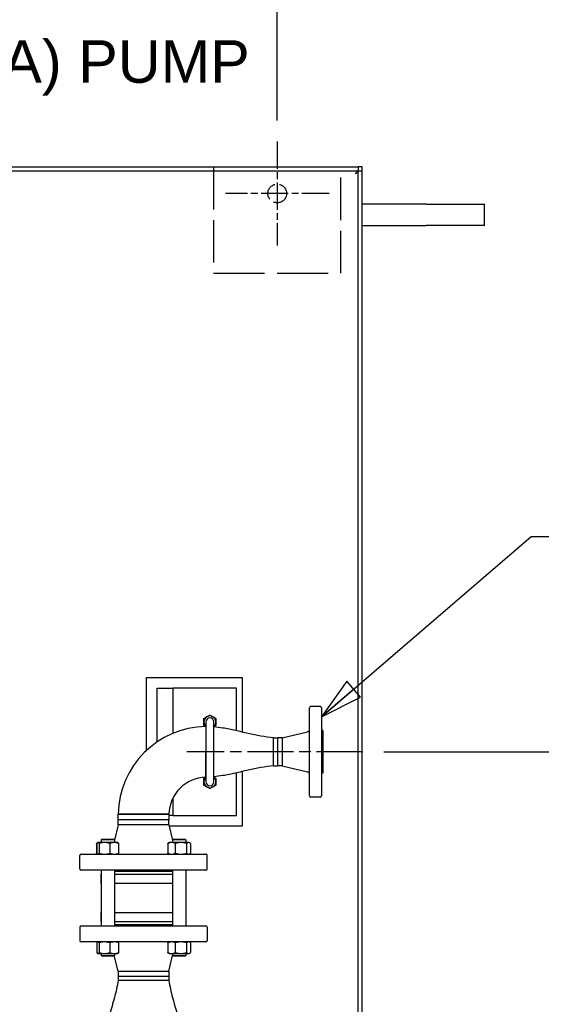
# Model space of a CAD drawing. Header units: inches. Extents: x 4 to 540, y 12 to 340.
# Tile 100 of 122: x 326 to 351, y 267 to 313. Entities that reach past the tile are written whole.
import ezdxf

# ---------------------------------------------------------------- set-up
doc = ezdxf.new("R2010")
doc.units = ezdxf.units.IN
doc.header["$LTSCALE"] = 16
doc.header["$MEASUREMENT"] = 0
doc.linetypes.add('CHAIN', pattern=[0.7087, 0.4724, -0.0591, 0.1181, -0.0591])
doc.linetypes.add('DASHED', pattern=[0.2067, 0.1654, -0.0413])
doc.layers.get('0').update_dxf_attribs({"lineweight": 25})
doc.layers.get('DEFPOINTS').update_dxf_attribs({"lineweight": 25})
for name, color, linetype, lineweight in [('CENTER', 7, 'CHAIN', 25), ('Center Mark(ANSI)', 7, 'Continuous', 25), ('DIMEN', 7, 'Continuous', 25), ('HIDDEN', 7, 'DASHED', 25)]:
    doc.layers.add(name, color=color, linetype=linetype, lineweight=lineweight)
doc.styles.get("Standard").update_dxf_attribs({"font": 'arial.ttf'})
doc.dimstyles.new('DEFAULT-ANSI', dxfattribs={"dimscale": 16, "dimtxt": 0.125, "dimasz": 0.1875, "dimexe": 0.125, "dimexo": 0.0625, "dimgap": 0.031496, "dimtad": 0, "dimtih": 1, "dimtoh": 1, "dimrnd": 1e-08, "dimzin": 4, "dimdsep": 46, "dimtxsty": 'Standard', "dimblk": 'Filled-1', "dimcen": 0.09, "dimdle": 0.393701, "dimclrd": 256, "dimclre": 256, "dimclrt": 256, "dimadec": 0, "dimazin": 1, "dimtfac": 1.504, "dimtofl": 0, "dimtmove": 0, "dimatfit": 3, "dimldrblk": 'Filled-1', "dimfxl": 1, "dimtolj": 1, "dimtzin": 4, "dimlwd": 25, "dimlwe": 25, "dimarcsym": 0})
doc.dimstyles.new('DEFAULT-ANSI$7', dxfattribs={"dimscale": 16, "dimtxt": 0.125, "dimasz": 0.125, "dimexe": 0.125, "dimexo": 0.0625, "dimgap": 0.031496, "dimtad": 0, "dimtih": 1, "dimtoh": 1, "dimrnd": 1e-08, "dimzin": 4, "dimdsep": 46, "dimtxsty": 'Standard', "dimblk": 'Filled-1', "dimcen": 0.09, "dimdle": 0.393701, "dimclrd": 256, "dimclre": 256, "dimclrt": 256, "dimadec": 0, "dimazin": 1, "dimtfac": 1.504, "dimtofl": 0, "dimtmove": 0, "dimatfit": 3, "dimldrblk": 'Filled-1', "dimfxl": 1, "dimtolj": 1, "dimtzin": 4, "dimlwd": 25, "dimlwe": 25, "dimarcsym": 0})

# ---------------------------------------------------------------- blocks, each defined once
blk = doc.blocks.new('Filled-1')
at = {"color": 0}
for p, q in [((0, 0), (-1, 0.25)), ((-1, 0.25), (-1, -0.25)), ((-1, 0), (0, 0)), ((-1, -0.25), (0, 0))]:
    blk.add_line(p, q, dxfattribs=at)
at = {"color": 0, "flags": 128}
blk.add_lwpolyline([(-1, -0.25), (0, 0), (-1, 0.25), (-1, -0.25)], dxfattribs=at)
at = {"color": 0}
blk.add_solid([(-1, -0.25), (0, 0), (-1, 0.25), (-1, -0.25)], dxfattribs=at)
blk = doc.blocks.new('*D20')
at = {"layer": 'DEFPOINTS', "color": 0, "linetype": 'Continuous'}
for p in [(342.282, 278.436), (363.699, 278.436), (342.282, 240.446)]:
    blk.add_point(p, dxfattribs=at)
at = {"layer": 'DIMEN', "linetype": 'Continuous', "lineweight": 25}
for p, q in [((343.282, 278.436), (365.699, 278.436)), ((363.699, 275.436), (363.699, 260.967)), ((363.699, 243.446), (363.699, 257.916)), ((343.282, 240.446), (365.699, 240.446))]:
    blk.add_line(p, q, dxfattribs=at)
at = {"layer": 'DIMEN', "linetype": 'Continuous', "lineweight": 25, "xscale": 3, "yscale": 3, "zscale": 3}
for p, rotation in [((363.699, 278.436), 90), ((363.699, 240.446), 270)]:
    blk.add_blockref('Filled-1', p, dxfattribs=dict(at, rotation=rotation))
at = {"layer": 'DIMEN', "linetype": 'Continuous', "lineweight": 25, "insert": (360.323, 260.463), "char_height": 2, "attachment_point": 1}
blk.add_mtext('\\A1;37.99', dxfattribs=at)
blk = doc.blocks.new('*D26')
at = {"layer": 'DEFPOINTS', "color": 0, "linetype": 'Continuous'}
for p in [(338.262, 314.18), (271.762, 307.132), (338.262, 307.132)]:
    blk.add_point(p, dxfattribs=at)
at = {"layer": 'DIMEN', "linetype": 'Continuous', "lineweight": 25}
for p, q in [((271.762, 308.132), (271.762, 316.18)), ((338.262, 308.132), (338.262, 316.18)), ((274.762, 314.18), (301.131, 314.18)), ((335.262, 314.18), (308.892, 314.18))]:
    blk.add_line(p, q, dxfattribs=at)
at = {"layer": 'DIMEN', "linetype": 'Continuous', "lineweight": 25, "xscale": 3, "yscale": 3, "zscale": 3, "rotation": 180}
blk.add_blockref('Filled-1', (271.762, 314.18), dxfattribs=at)
at = {"layer": 'DIMEN', "linetype": 'Continuous', "lineweight": 25, "xscale": 3, "yscale": 3, "zscale": 3}
blk.add_blockref('Filled-1', (338.262, 314.18), dxfattribs=at)
at = {"layer": 'DIMEN', "linetype": 'Continuous', "lineweight": 25, "insert": (301.635, 315.201), "char_height": 2, "attachment_point": 1}
blk.add_mtext('\\A1;66.50', dxfattribs=at)

msp = doc.modelspace()

# ---------------------------------------------------------------- linework, layer by layer
for p, q in [((201.45, 305.941), (342.074, 305.941)), ((201.45, 305.754), (342.074, 305.754)), ((342.262, 305.941), (342.074, 305.941)), ((342.074, 305.941), (342.074, 305.754)), ((342.074, 305.753), (342.262, 305.753)), ((342.074, 213.129), (342.074, 305.753)), ((342.262, 305.753), (342.262, 305.941)), ((342.262, 213.129), (342.262, 305.753)), ((345.262, 304.186), (342.262, 304.186)), ((345.262, 304.186), (348.012, 304.186)), ((348.012, 303.186), (348.012, 304.186)), ((342.262, 303.186), (345.262, 303.186)), ((348.012, 303.186), (345.262, 303.186)), ((332.107, 281.936), (336.607, 281.936)), ((332.107, 278.492), (332.107, 281.936)), ((336.607, 281.936), (336.607, 279.366)), ((332.607, 281.436), (333.344, 281.436)), ((332.607, 278.894), (332.607, 281.436)), ((336.344, 281.436), (333.344, 281.436)), ((333.344, 281.436), (333.344, 279.296)), ((336.344, 279.427), (336.344, 281.436)), ((339.782, 276.374), (339.782, 280.499)), ((340.282, 280.561), (339.844, 280.561)), ((340.344, 280.499), (340.344, 276.374)), ((334.907, 279.843), (334.907, 277.03)), ((335.282, 277.03), (335.282, 279.843)), ((334.898, 279.623), (334.907, 279.623)), ((338.501, 279.096), (339.686, 279.382)), ((340.407, 279.436), (340.344, 279.436)), ((340.407, 279.436), (340.407, 277.436)), ((338.094, 277.776), (338.094, 279.096)), ((338.094, 277.776), (338.094, 279.096)), ((338.094, 279.096), (338.275, 279.096)), ((338.275, 279.096), (338.275, 277.776)), ((338.501, 279.096), (338.275, 279.096)), ((338.275, 279.096), (338.275, 277.776)), ((338.501, 279.096), (338.501, 277.776)), ((336.344, 275.436), (336.344, 277.446)), ((336.607, 277.506), (336.607, 274.936)), ((338.094, 277.776), (338.275, 277.776)), ((338.501, 277.776), (338.275, 277.776)), ((338.501, 277.776), (339.686, 277.491)), ((340.407, 277.436), (340.344, 277.436)), ((334.907, 277.248), (334.902, 277.248)), ((333.344, 276.239), (333.344, 275.436)), ((340.282, 276.311), (339.844, 276.311)), ((330.779, 275.24), (330.782, 275.508)), ((333.158, 275.503), (333.159, 275.24)), ((333.159, 275.24), (330.779, 275.24)), ((330.779, 274.999), (330.779, 275.24)), ((333.159, 275.24), (330.779, 275.24)), ((333.344, 275.436), (333.158, 275.436)), ((333.159, 274.999), (333.159, 275.24)), ((333.344, 275.436), (336.344, 275.436)), ((330.779, 274.999), (330.602, 274.286)), ((333.159, 274.999), (330.779, 274.999)), ((333.159, 274.999), (333.336, 274.286)), ((336.607, 274.936), (333.175, 274.936)), ((329.758, 274.129), (329.758, 273.666)), ((329.78, 274.129), (329.78, 273.666)), ((329.813, 274.166), (329.793, 274.154)), ((329.821, 274.171), (329.813, 274.166)), ((329.829, 274.171), (329.821, 274.171)), ((330.133, 274.171), (329.829, 274.171)), ((329.878, 274.129), (329.878, 273.666)), ((330.009, 274.327), (329.977, 274.296)), ((330.602, 274.296), (329.977, 274.296)), ((329.977, 274.296), (329.977, 274.171)), ((330.009, 274.327), (330.571, 274.327)), ((330.594, 274.171), (330.133, 274.171)), ((330.388, 274.129), (330.388, 273.666)), ((330.571, 274.327), (330.602, 274.296)), ((330.759, 274.171), (330.594, 274.171)), ((330.602, 274.296), (330.602, 274.171)), ((330.759, 274.171), (330.767, 274.166)), ((330.8, 274.129), (330.8, 273.666)), ((333.116, 274.129), (333.116, 273.666)), ((333.18, 274.171), (333.151, 274.154)), ((333.292, 274.171), (333.18, 274.171)), ((333.734, 274.171), (333.292, 274.171)), ((333.367, 274.327), (333.336, 274.296)), ((333.961, 274.296), (333.336, 274.296)), ((333.336, 274.296), (333.336, 274.171)), ((333.367, 274.327), (333.93, 274.327)), ((333.468, 274.129), (333.468, 273.666)), ((334.09, 274.171), (333.734, 274.171)), ((333.93, 274.327), (333.961, 274.296)), ((333.961, 274.296), (333.961, 274.171)), ((334, 274.129), (334, 273.666)), ((334.117, 274.171), (334.09, 274.171)), ((334.117, 274.171), (334.146, 274.154)), ((334.181, 274.129), (334.181, 273.666)), ((328.969, 272.936), (328.969, 273.561)), ((329.032, 273.624), (334.907, 273.624)), ((329.813, 273.628), (329.793, 273.64)), ((329.821, 273.624), (329.813, 273.628)), ((330.759, 273.624), (330.767, 273.628)), ((333.18, 273.624), (333.151, 273.64)), ((334.117, 273.624), (334.146, 273.64)), ((334.969, 272.936), (334.969, 273.561)), ((334.907, 272.874), (329.032, 272.874)), ((329.977, 272.874), (329.977, 270.249)), ((330.602, 272.874), (330.602, 270.249)), ((333.336, 272.811), (330.602, 272.811)), ((333.336, 272.874), (333.336, 270.249)), ((333.961, 272.874), (333.961, 270.249)), ((329.969, 272.686), (329.977, 272.686)), ((329.969, 272.686), (329.969, 272.249)), ((330.602, 272.686), (333.336, 272.686)), ((333.961, 272.686), (333.969, 272.686)), ((333.969, 272.686), (333.969, 272.249)), ((329.977, 272.249), (329.969, 272.249)), ((333.336, 272.249), (330.602, 272.249)), ((333.969, 272.249), (333.961, 272.249)), ((329.969, 270.874), (329.977, 270.874)), ((329.969, 270.874), (329.969, 270.436)), ((330.602, 270.874), (333.336, 270.874)), ((333.961, 270.874), (333.969, 270.874)), ((333.969, 270.874), (333.969, 270.436)), ((329.977, 270.436), (329.969, 270.436)), ((333.336, 270.436), (330.602, 270.436)), ((333.969, 270.436), (333.961, 270.436)), ((328.969, 270.186), (328.969, 269.561)), ((329.032, 270.249), (334.907, 270.249)), ((330.602, 270.311), (333.336, 270.311)), ((334.969, 270.186), (334.969, 269.561)), ((334.907, 269.499), (329.032, 269.499)), ((329.821, 269.499), (329.813, 269.494)), ((330.759, 269.499), (330.767, 269.494)), ((333.18, 269.499), (333.151, 269.482)), ((334.117, 269.499), (334.146, 269.482)), ((329.78, 269.457), (329.78, 268.994)), ((329.878, 269.457), (329.878, 268.994)), ((330.388, 269.457), (330.388, 268.994)), ((330.8, 269.457), (330.8, 268.994)), ((333.116, 269.457), (333.116, 268.994)), ((333.468, 269.457), (333.468, 268.994)), ((334, 269.457), (334, 268.994)), ((334.181, 269.457), (334.181, 268.994)), ((329.821, 268.952), (329.813, 268.956)), ((329.821, 268.952), (329.829, 268.952)), ((329.829, 268.952), (330.133, 268.952)), ((329.977, 268.952), (329.977, 268.858)), ((329.977, 268.858), (330.602, 268.858)), ((330.009, 268.827), (329.977, 268.858)), ((330.571, 268.827), (330.009, 268.827)), ((330.133, 268.952), (330.594, 268.952)), ((330.571, 268.827), (330.602, 268.858)), ((330.594, 268.952), (330.759, 268.952)), ((330.779, 268.124), (330.598, 268.854)), ((330.602, 268.952), (330.602, 268.858)), ((330.759, 268.952), (330.767, 268.956)), ((333.18, 268.952), (333.151, 268.968)), ((333.159, 268.124), (333.341, 268.854)), ((333.18, 268.952), (333.292, 268.952)), ((333.292, 268.952), (333.734, 268.952)), ((333.336, 268.952), (333.336, 268.858)), ((333.336, 268.858), (333.961, 268.858)), ((333.367, 268.827), (333.336, 268.858)), ((333.93, 268.827), (333.367, 268.827)), ((333.734, 268.952), (334.09, 268.952)), ((333.93, 268.827), (333.961, 268.858)), ((333.961, 268.952), (333.961, 268.858)), ((334.09, 268.952), (334.117, 268.952)), ((334.117, 268.952), (334.146, 268.968)), ((330.779, 268.124), (333.159, 268.124)), ((330.779, 268.124), (330.779, 267.882)), ((333.159, 268.124), (333.159, 267.882)), ((330.779, 267.882), (333.159, 267.882)), ((330.779, 267.882), (333.159, 267.882)), ((330.779, 267.882), (330.779, 267.686)), ((333.159, 267.686), (330.779, 267.686)), ((333.159, 267.686), (330.779, 267.686)), ((333.159, 267.882), (333.159, 267.686))]:
    msp.add_line(p, q)
for centre, radius, start, end in [((335.094, 279.843), 0.281, 60, 120), ((339.844, 280.499), 0.0625, 90, 180), ((340.282, 280.499), 0.0625, 0, 90), ((335.094, 279.843), 0.281, 120, 180), ((335.094, 279.843), 0.281, 180, 228.1897), ((335.094, 279.843), 0.188, 0, 180), ((335.094, 279.843), 0.281, 0, 60), ((335.094, 279.843), 0.281, 311.8103, 0), ((334.969, 275.436), 4.188, 90.9823, 179.0177), ((339.657, 279.503), 0.125, 283.5486, 0), ((339.657, 277.369), 0.125, 0, 76.4514), ((334.969, 275.436), 1.813, 92.1135, 177.8865), ((335.094, 277.03), 0.281, 131.8103, 180), ((335.094, 277.03), 0.281, 180, 240), ((335.094, 277.03), 0.187, 180, 0), ((335.094, 277.03), 0.281, 300, 0), ((335.094, 277.03), 0.281, 0, 48.1897), ((335.094, 277.03), 0.281, 240, 300), ((339.844, 276.374), 0.0625, 180, 270), ((340.282, 276.374), 0.0625, 270, 0), ((329.032, 273.561), 0.0625, 90, 180), ((334.907, 273.561), 0.0625, 0, 90), ((329.032, 272.936), 0.0625, 180, 270), ((334.907, 272.936), 0.0625, 270, 0), ((329.032, 270.186), 0.0625, 90, 180), ((334.907, 270.186), 0.0625, 0, 90), ((329.032, 269.561), 0.0625, 180, 270), ((334.907, 269.561), 0.0625, 270, 0)]:
    msp.add_arc(centre, radius, start, end)
for points, knots in [([(341.949, 305.629), (341.976, 305.671), (342.003, 305.712), (342.029, 305.735), (342.044, 305.747), (342.059, 305.754), (342.074, 305.754)], [0, 0, 0, 0, 0.644181, 0.644181, 0.644181, 1, 1, 1, 1]), ([(341.949, 305.629), (341.992, 305.655), (342.033, 305.682), (342.055, 305.709), (342.068, 305.724), (342.074, 305.738), (342.074, 305.753)], [0, 0, 0, 0, 0.644181, 0.644181, 0.644181, 1, 1, 1, 1]), ([(334.898, 279.623), (334.898, 279.623), (334.898, 279.623), (334.898, 279.619), (334.898, 279.58), (334.898, 279.44), (334.898, 279.342), (334.898, 279.096), (334.898, 278.946), (334.899, 278.672), (334.899, 278.553), (334.899, 278.434), (334.899, 278.316), (334.9, 278.197), (334.9, 277.923), (334.901, 277.773), (334.901, 277.527), (334.902, 277.43), (334.902, 277.287), (334.902, 277.248), (334.902, 277.248)], [-13.063075, -13.063075, -13.063075, -13.063075, -12.999422, -12.999422, -11.835144, -11.835144, -10.71695, -10.71695, -9.538954, -9.538954, -8.707225, -8.707225, -8.707225, -7.875496, -7.875496, -6.696847, -6.696847, -5.580066, -5.580066, -4.355831, -4.355831, -4.355831, -4.355831]), ([(338.094, 279.096), (337.892, 279.116), (337.69, 279.14), (337.29, 279.21), (337.091, 279.254), (336.695, 279.345), (336.496, 279.393), (336.099, 279.482), (335.9, 279.523), (335.561, 279.578), (335.422, 279.594), (335.282, 279.608)], [0, 0, 0, 0, 1.548727, 1.548727, 3.097455, 3.097455, 4.646182, 4.646182, 6.194909, 6.194909, 7.265482, 7.265482, 7.265482, 7.265482]), ([(334.899, 278.435), (334.899, 278.435), (334.899, 278.435), (334.899, 278.434), (334.899, 278.316), (334.9, 278.197), (334.9, 277.923), (334.901, 277.773), (334.901, 277.527), (334.902, 277.43), (334.902, 277.285), (334.902, 277.246), (334.902, 277.25), (334.902, 277.29), (334.902, 277.446), (334.901, 277.563), (334.9, 277.842), (334.9, 278.001), (334.899, 278.256), (334.899, 278.526), (334.899, 278.435)], [4.351375, 4.351375, 4.351375, 4.351375, 4.352498, 4.352498, 4.352498, 4.768256, 4.768256, 5.35743, 5.35743, 5.915677, 5.915677, 6.542768, 6.542768, 7.152531, 7.152531, 7.789191, 7.789191, 8.388798, 8.388798, 8.704996, 8.704996, 8.704996, 8.704996]), ([(334.899, 278.435), (334.899, 278.435), (334.899, 278.435), (334.899, 278.434), (334.899, 278.316), (334.9, 278.197), (334.9, 277.923), (334.901, 277.773), (334.901, 277.527), (334.902, 277.43), (334.902, 277.287), (334.902, 277.248), (334.902, 277.248)], [-8.709454, -8.709454, -8.709454, -8.709454, -8.707225, -8.707225, -8.707225, -7.875496, -7.875496, -6.696847, -6.696847, -5.580066, -5.580066, -4.355831, -4.355831, -4.355831, -4.355831]), ([(338.094, 277.776), (337.892, 277.757), (337.69, 277.733), (337.29, 277.662), (337.091, 277.619), (336.695, 277.528), (336.496, 277.48), (336.099, 277.391), (335.9, 277.349), (335.561, 277.295), (335.422, 277.278), (335.282, 277.264)], [0, 0, 0, 0, 1.548727, 1.548727, 3.097455, 3.097455, 4.646182, 4.646182, 6.194909, 6.194909, 7.265482, 7.265482, 7.265482, 7.265482]), ([(333.158, 275.503), (333.158, 275.503), (333.119, 275.503), (332.976, 275.504), (332.878, 275.504), (332.633, 275.505), (332.483, 275.505), (332.209, 275.506), (332.09, 275.506), (331.971, 275.506), (331.852, 275.507), (331.734, 275.507), (331.459, 275.507), (331.309, 275.507), (331.064, 275.508), (330.966, 275.508), (330.826, 275.508), (330.787, 275.508), (330.783, 275.508), (330.782, 275.508), (330.782, 275.508)], [-13.058619, -13.058619, -13.058619, -13.058619, -11.834384, -11.834384, -10.717603, -10.717603, -9.538954, -9.538954, -8.707225, -8.707225, -8.707225, -7.875496, -7.875496, -6.6975, -6.6975, -5.579306, -5.579306, -4.415028, -4.415028, -4.351375, -4.351375, -4.351375, -4.351375]), ([(330.782, 275.508), (330.782, 275.508), (330.783, 275.508), (330.787, 275.508), (330.826, 275.508), (330.966, 275.508), (331.064, 275.508), (331.309, 275.507), (331.459, 275.507), (331.734, 275.507), (331.852, 275.507), (331.971, 275.506), (332.09, 275.506), (332.209, 275.506), (332.483, 275.505), (332.633, 275.505), (332.878, 275.504), (332.976, 275.504), (333.119, 275.503), (333.158, 275.503), (333.158, 275.503)], [4.351375, 4.351375, 4.351375, 4.351375, 4.415028, 4.415028, 5.579306, 5.579306, 6.6975, 6.6975, 7.875496, 7.875496, 8.707225, 8.707225, 8.707225, 9.538954, 9.538954, 10.717603, 10.717603, 11.834384, 11.834384, 13.058619, 13.058619, 13.058619, 13.058619]), ([(330.779, 267.686), (330.73, 267.415), (330.674, 267.144), (330.533, 266.611), (330.452, 266.347), (330.283, 265.82), (330.195, 265.557), (330.029, 265.03), (329.951, 264.765), (329.818, 264.23), (329.768, 263.958), (329.719, 263.686)], [0, 0, 0, 0, 2.103669, 2.103669, 4.207339, 4.207339, 6.311008, 6.311008, 8.414677, 8.414677, 10.518346, 10.518346, 10.518346, 10.518346]), ([(333.159, 267.686), (333.209, 267.415), (333.264, 267.144), (333.406, 266.611), (333.487, 266.347), (333.656, 265.82), (333.743, 265.557), (333.909, 265.03), (333.988, 264.765), (334.121, 264.23), (334.171, 263.958), (334.219, 263.686)], [0, 0, 0, 0, 2.103669, 2.103669, 4.207339, 4.207339, 6.311008, 6.311008, 8.414677, 8.414677, 10.518346, 10.518346, 10.518346, 10.518346])]:
    msp.add_open_spline(points, degree=3, knots=knots)
for points, weights in [([(334.954, 280.086), (335.019, 280.124), (335.094, 280.167)], [1, 1.0930923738, 1.10906450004]), ([(335.094, 280.167), (335.17, 280.124), (335.235, 280.086)], [1.10906450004, 1.0930923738, 1]), ([(334.813, 280.005), (334.888, 280.048), (334.954, 280.086)], [1.10906450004, 1.0930923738, 1]), ([(334.813, 279.843), (334.813, 279.918), (334.813, 280.005)], [1, 1.0930923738, 1.10906450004]), ([(334.813, 279.68), (334.813, 279.767), (334.813, 279.843)], [1.10906450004, 1.0930923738, 1]), ([(334.907, 279.626), (334.863, 279.651), (334.813, 279.68)], [1.05381391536, 1.09845454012, 1.10906450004]), ([(335.235, 280.086), (335.3, 280.048), (335.376, 280.005)], [1, 1.0930923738, 1.10906450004]), ([(335.376, 279.68), (335.326, 279.651), (335.282, 279.626)], [1.10906450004, 1.09845453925, 1.05381390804]), ([(335.376, 280.005), (335.376, 279.918), (335.376, 279.843)], [1.10906450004, 1.0930923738, 1]), ([(335.376, 279.843), (335.376, 279.767), (335.376, 279.68)], [1, 1.0930923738, 1.10906450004]), ([(334.813, 277.192), (334.863, 277.221), (334.907, 277.247)], [1.10906450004, 1.09845454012, 1.05381391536]), ([(334.813, 277.03), (334.813, 277.105), (334.813, 277.192)], [1, 1.0930923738, 1.10906450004]), ([(334.813, 276.868), (334.813, 276.955), (334.813, 277.03)], [1.10906450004, 1.0930923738, 1]), ([(335.282, 277.247), (335.326, 277.221), (335.376, 277.192)], [1.05381390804, 1.09845453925, 1.10906450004]), ([(335.376, 277.192), (335.376, 277.105), (335.376, 277.03)], [1.10906450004, 1.0930923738, 1]), ([(335.376, 277.03), (335.376, 276.955), (335.376, 276.868)], [1, 1.0930923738, 1.10906450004]), ([(334.954, 276.786), (334.888, 276.824), (334.813, 276.868)], [1, 1.0930923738, 1.10906450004]), ([(335.094, 276.705), (335.019, 276.749), (334.954, 276.786)], [1.10906450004, 1.0930923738, 1]), ([(335.235, 276.786), (335.17, 276.749), (335.094, 276.705)], [1, 1.0930923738, 1.10906450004]), ([(335.376, 276.868), (335.3, 276.824), (335.235, 276.786)], [1.10906450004, 1.0930923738, 1]), ([(329.758, 274.129), (329.776, 274.144), (329.793, 274.154)], [1.10906450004, 1.10302287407, 1.08594679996]), ([(329.788, 274.142), (329.773, 274.136), (329.758, 274.129)], [1.10147353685, 1.10636803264, 1.10906450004]), ([(329.829, 274.171), (329.806, 274.171), (329.78, 274.129)], [1, 1.0930923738, 1.10906450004]), ([(329.878, 274.129), (329.852, 274.171), (329.829, 274.171)], [1.10906450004, 1.0930923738, 1]), ([(330.133, 274.171), (330.015, 274.171), (329.878, 274.129)], [1, 1.0930923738, 1.10906450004]), ([(330.388, 274.129), (330.252, 274.171), (330.133, 274.171)], [1.10906450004, 1.0930923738, 1]), ([(330.594, 274.171), (330.499, 274.171), (330.388, 274.129)], [1, 1.0930923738, 1.10906450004]), ([(330.8, 274.129), (330.69, 274.171), (330.594, 274.171)], [1.10906450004, 1.0930923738, 1]), ([(330.767, 274.166), (330.782, 274.157), (330.8, 274.129)], [1.05196429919, 1.09823644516, 1.10906450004]), ([(333.292, 274.171), (333.211, 274.171), (333.116, 274.129)], [1, 1.0930923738, 1.10906450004]), ([(333.116, 274.129), (333.135, 274.144), (333.151, 274.154)], [1.10906450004, 1.10302287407, 1.08594679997]), ([(333.468, 274.129), (333.374, 274.171), (333.292, 274.171)], [1.10906450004, 1.0930923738, 1]), ([(333.734, 274.171), (333.61, 274.171), (333.468, 274.129)], [1, 1.0930923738, 1.10906450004]), ([(334, 274.129), (333.857, 274.171), (333.734, 274.171)], [1.10906450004, 1.0930923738, 1]), ([(334.09, 274.171), (334.049, 274.171), (334, 274.129)], [1, 1.0930923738, 1.10906450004]), ([(334.181, 274.129), (334.132, 274.171), (334.09, 274.171)], [1.10906450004, 1.0930923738, 1]), ([(329.758, 273.666), (329.773, 273.659), (329.788, 273.653)], [1.10906450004, 1.10636803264, 1.10147353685]), ([(329.793, 273.64), (329.776, 273.65), (329.758, 273.666)], [1.08594679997, 1.10302287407, 1.10906450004]), ([(329.78, 273.666), (329.806, 273.624), (329.829, 273.624)], [1.10906450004, 1.0930923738, 1]), ([(329.829, 273.624), (329.852, 273.624), (329.878, 273.666)], [1, 1.0930923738, 1.10906450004]), ([(329.878, 273.666), (330.015, 273.624), (330.133, 273.624)], [1.10906450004, 1.0930923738, 1]), ([(330.133, 273.624), (330.252, 273.624), (330.388, 273.666)], [1, 1.0930923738, 1.10906450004]), ([(330.388, 273.666), (330.499, 273.624), (330.594, 273.624)], [1.10906450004, 1.0930923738, 1]), ([(330.594, 273.624), (330.69, 273.624), (330.8, 273.666)], [1, 1.0930923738, 1.10906450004]), ([(330.8, 273.666), (330.782, 273.637), (330.767, 273.628)], [1.10906450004, 1.09823644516, 1.05196429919]), ([(333.151, 273.64), (333.135, 273.65), (333.116, 273.666)], [1.08594679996, 1.10302287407, 1.10906450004]), ([(333.116, 273.666), (333.211, 273.624), (333.292, 273.624)], [1.10906450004, 1.0930923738, 1]), ([(333.292, 273.624), (333.374, 273.624), (333.468, 273.666)], [1, 1.0930923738, 1.10906450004]), ([(333.468, 273.666), (333.61, 273.624), (333.734, 273.624)], [1.10906450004, 1.0930923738, 1]), ([(333.734, 273.624), (333.857, 273.624), (334, 273.666)], [1, 1.0930923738, 1.10906450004]), ([(334, 273.666), (334.049, 273.624), (334.09, 273.624)], [1.10906450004, 1.0930923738, 1]), ([(334.09, 273.624), (334.132, 273.624), (334.181, 273.666)], [1, 1.0930923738, 1.10906450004]), ([(329.829, 269.499), (329.806, 269.499), (329.78, 269.457)], [1, 1.0930923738, 1.10906450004]), ([(329.878, 269.457), (329.852, 269.499), (329.829, 269.499)], [1.10906450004, 1.0930923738, 1]), ([(330.133, 269.499), (330.015, 269.499), (329.878, 269.457)], [1, 1.0930923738, 1.10906450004]), ([(330.388, 269.457), (330.252, 269.499), (330.133, 269.499)], [1.10906450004, 1.0930923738, 1]), ([(330.594, 269.499), (330.499, 269.499), (330.388, 269.457)], [1, 1.0930923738, 1.10906450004]), ([(330.8, 269.457), (330.69, 269.499), (330.594, 269.499)], [1.10906450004, 1.0930923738, 1]), ([(330.767, 269.494), (330.782, 269.485), (330.8, 269.457)], [1.05196429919, 1.09823644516, 1.10906450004]), ([(333.292, 269.499), (333.211, 269.499), (333.116, 269.457)], [1, 1.0930923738, 1.10906450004]), ([(333.116, 269.457), (333.135, 269.473), (333.151, 269.482)], [1.10906450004, 1.10302287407, 1.08594679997]), ([(333.468, 269.457), (333.374, 269.499), (333.292, 269.499)], [1.10906450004, 1.0930923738, 1]), ([(333.734, 269.499), (333.61, 269.499), (333.468, 269.457)], [1, 1.0930923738, 1.10906450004]), ([(334, 269.457), (333.857, 269.499), (333.734, 269.499)], [1.10906450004, 1.0930923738, 1]), ([(334.09, 269.499), (334.049, 269.499), (334, 269.457)], [1, 1.0930923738, 1.10906450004]), ([(334.181, 269.457), (334.132, 269.499), (334.09, 269.499)], [1.10906450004, 1.0930923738, 1]), ([(329.78, 268.994), (329.806, 268.952), (329.829, 268.952)], [1.10906450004, 1.0930923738, 1]), ([(329.829, 268.952), (329.852, 268.952), (329.878, 268.994)], [1, 1.0930923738, 1.10906450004]), ([(329.878, 268.994), (330.015, 268.952), (330.133, 268.952)], [1.10906450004, 1.0930923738, 1]), ([(330.133, 268.952), (330.252, 268.952), (330.388, 268.994)], [1, 1.0930923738, 1.10906450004]), ([(330.388, 268.994), (330.499, 268.952), (330.594, 268.952)], [1.10906450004, 1.0930923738, 1]), ([(330.594, 268.952), (330.69, 268.952), (330.8, 268.994)], [1, 1.0930923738, 1.10906450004]), ([(330.8, 268.994), (330.782, 268.966), (330.767, 268.956)], [1.10906450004, 1.09823644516, 1.05196429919]), ([(333.151, 268.968), (333.135, 268.978), (333.116, 268.994)], [1.08594679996, 1.10302287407, 1.10906450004]), ([(333.116, 268.994), (333.211, 268.952), (333.292, 268.952)], [1.10906450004, 1.0930923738, 1]), ([(333.292, 268.952), (333.374, 268.952), (333.468, 268.994)], [1, 1.0930923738, 1.10906450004]), ([(333.468, 268.994), (333.61, 268.952), (333.734, 268.952)], [1.10906450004, 1.0930923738, 1]), ([(333.734, 268.952), (333.857, 268.952), (334, 268.994)], [1, 1.0930923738, 1.10906450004]), ([(334, 268.994), (334.049, 268.952), (334.09, 268.952)], [1.10906450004, 1.0930923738, 1]), ([(334.09, 268.952), (334.132, 268.952), (334.181, 268.994)], [1, 1.0930923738, 1.10906450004])]:
    msp.add_rational_spline(points, weights, degree=2)
at = {"layer": 'CENTER', "linetype": 'CHAIN', "ltscale": 0.287038}
msp.add_line((342.282, 278.436), (334.012, 278.436), dxfattribs=at)
at = {"layer": 'Center Mark(ANSI)', "linetype": 'CHAIN', "ltscale": 0.16938}
for p, q in [((338.262, 307.132), (338.262, 302.251)), ((340.703, 304.691), (335.821, 304.691))]:
    msp.add_line(p, q, dxfattribs=at)
at = {"layer": 'HIDDEN', "ltscale": 0.755926}
for p, q in [((335.262, 305.941), (335.262, 300.941)), ((341.262, 300.941), (341.262, 305.941))]:
    msp.add_line(p, q, dxfattribs=at)
at = {"layer": 'HIDDEN', "ltscale": 0.907112}
msp.add_line((335.262, 300.941), (341.262, 300.941), dxfattribs=at)
at = {"layer": 'HIDDEN', "ltscale": 0.327138}
msp.add_circle((338.262, 304.691), 0.438, dxfattribs=at)

# ---------------------------------------------------------------- texts
at = {"layer": 'DIMEN', "insert": (316.944, 311.899), "char_height": 2, "width": 20.02896, "attachment_point": 1}
msp.add_mtext('{(P-203A) PUMP}', dxfattribs=at)

# ---------------------------------------------------------------- dimensions: what is measured, and where the dimension line sits
at = {"layer": 'DIMEN', "linetype": 'Continuous', "lineweight": 25}
for base, p1, p2, angle, override, picture, middle in [((338.262, 314.18), (271.762, 307.132), (338.262, 307.132), 180, {"dimtih": 0, "dimtoh": 0, "dimdec": 2, "dimtp": 0, "dimtm": 0, "dimtdec": 2, "dimatfit": 1}, '*D26', (305.012, 314.18)), ((363.699, 278.436), (342.282, 240.446), (342.282, 278.436), 90, {"dimdec": 2, "dimtp": 0, "dimtm": 0, "dimtdec": 2, "dimatfit": 1}, '*D20', (363.699, 259.441))]:
    dim = msp.add_linear_dim(base=base, p1=p1, p2=p2, angle=angle, dimstyle='DEFAULT-ANSI', override=override, dxfattribs=at)
    dim.commit()
    dim.dimension.update_dxf_attribs({"geometry": picture, "text_midpoint": middle, "dimtype": 160})

# ---------------------------------------------------------------- leaders
at = {"layer": 'DIMEN', "linetype": 'Continuous', "lineweight": 25, "annotation_type": 0, "has_hookline": 1, "hookline_direction": 0}
for points, text_width in [([(284.167, 284.441), (314.44, 310.899), (316.44, 310.899)], 19.738), ([(340.344, 280.076), (350.208, 288.555), (352.208, 288.555)], 26.962), ([(339.152, 263.003), (370.313, 270.805)], 26.962)]:
    msp.add_leader(points, dimstyle='DEFAULT-ANSI$7', override={"dimtad": 0}, dxfattribs=dict(at, text_width=text_width))

doc.saveas('drawing.dxf')
